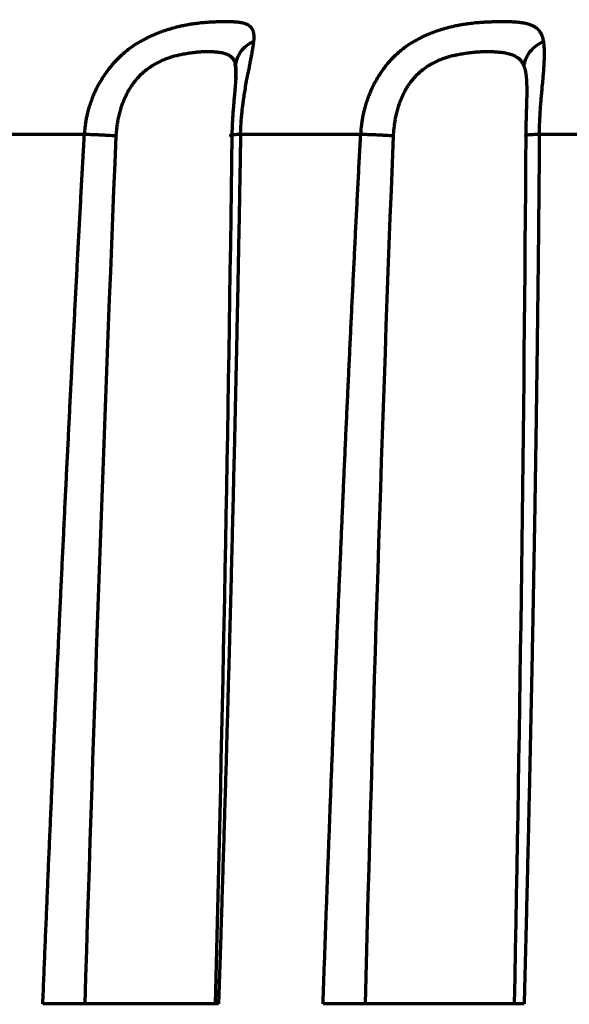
# Model space of a CAD drawing. Header units: millimetres. Extents: x -170 to 6906, y -2212 to 4257.
# Tile 169 of 256: x 4893 to 4902, y -1053 to -1037. Entities that reach past the tile are written whole.
import ezdxf

# ---------------------------------------------------------------- set-up
doc = ezdxf.new("R2010")
doc.units = ezdxf.units.MM
doc.layers.add('1', color=7, linetype='Continuous', true_color=0xffffff)
doc.styles.add('PC_TEXTSTYLE', font='ISOCP.SHX', dxfattribs={"width": 0.707, "bigfont": 'GBCBIG.SHX'})
doc.dimstyles.new('GB_DIMSTYLE', dxfattribs={"dimtxt": 50, "dimasz": 40, "dimexe": 1, "dimexo": 0, "dimgap": 1.5, "dimtad": 1, "dimdec": 1, "dimdsep": 46, "dimtxsty": 'PC_TEXTSTYLE', "dimcen": 0, "dimclrd": 256, "dimclrt": 3, "dimadec": 1, "dimazin": 2, "dimtp": 0.1, "dimtm": 0.1, "dimtfac": 0.71, "dimtdec": 1, "dimtmove": 0, "dimatfit": 3, "dimfxl": 1, "dimtfill": 1, "dimarcsym": 0})

# ---------------------------------------------------------------- blocks, each defined once
blk = doc.blocks.new('*D40')
at = {"lineweight": -2, "transparency": 16777216}
for p, q in [((5298.604, -811.424), (5142.709, -938.982)), ((4772.638, -1241.784), (5111.751, -964.312))]:
    blk.add_line(p, q, dxfattribs=at)
at = {"lineweight": 18, "transparency": 16777216}
blk.add_solid([(5138.487, -933.822), (5146.931, -944.141), (5111.751, -964.312)], dxfattribs=at)
at = {"layer": 'Defpoints', "color": 0, "lineweight": 18, "transparency": 16777216}
for p in [(5111.751, -964.312), (4772.638, -1241.784)]:
    blk.add_point(p, dxfattribs=at)
at = {"color": 3, "lineweight": 18, "transparency": 16777216, "insert": (5244.525, -821.426), "char_height": 50, "attachment_point": 5, "rotation": 39.291, "style": 'PC_TEXTSTYLE', "bg_fill": 3, "box_fill_scale": 1.1, "bg_fill_color": 256, "bg_fill_true_color": 13158600, "bg_fill_transparency": 0}
blk.add_mtext('R625', dxfattribs=at)

msp = doc.modelspace()

# ---------------------------------------------------------------- linework, layer by layer
at = {"color": 0, "lineweight": 18}
msp.add_arc((4772.638, -1241.784), 438.165, 198.70552, 161.36953, dxfattribs=at)
at = {"layer": '1', "color": 0, "linetype": 'Continuous', "lineweight": 70}
for points, knots in [([(4896.499, -1037.671), (4896.499, -1037.668), (4896.5, -1037.661), (4896.501, -1037.652), (4896.501, -1037.643), (4896.502, -1037.634), (4896.502, -1037.625), (4896.503, -1037.616), (4896.503, -1037.608), (4896.503, -1037.599), (4896.503, -1037.591), (4896.502, -1037.583), (4896.502, -1037.576), (4896.501, -1037.568), (4896.501, -1037.561), (4896.5, -1037.553), (4896.499, -1037.546), (4896.497, -1037.54), (4896.496, -1037.533), (4896.495, -1037.526), (4896.493, -1037.52), (4896.491, -1037.514), (4896.489, -1037.507), (4896.487, -1037.501), (4896.485, -1037.496), (4896.483, -1037.49), (4896.48, -1037.485), (4896.477, -1037.479), (4896.475, -1037.474), (4896.472, -1037.469), (4896.469, -1037.464), (4896.465, -1037.459), (4896.462, -1037.455), (4896.459, -1037.45), (4896.455, -1037.446), (4896.451, -1037.441), (4896.447, -1037.437), (4896.443, -1037.433), (4896.439, -1037.429), (4896.434, -1037.426), (4896.43, -1037.422), (4896.425, -1037.419), (4896.42, -1037.415), (4896.415, -1037.412), (4896.41, -1037.409), (4896.405, -1037.406), (4896.399, -1037.403), (4896.394, -1037.4), (4896.388, -1037.397), (4896.382, -1037.395), (4896.376, -1037.392), (4896.37, -1037.39), (4896.364, -1037.387), (4896.358, -1037.385), (4896.351, -1037.383), (4896.344, -1037.381), (4896.338, -1037.379), (4896.331, -1037.377), (4896.323, -1037.376), (4896.316, -1037.374), (4896.309, -1037.372), (4896.301, -1037.371), (4896.293, -1037.369), (4896.286, -1037.368), (4896.278, -1037.367), (4896.269, -1037.366), (4896.261, -1037.364), (4896.233, -1037.361), (4896.185, -1037.357), (4896.114, -1037.354), (4896.045, -1037.354), (4895.981, -1037.354), (4895.923, -1037.355), (4895.868, -1037.357), (4895.812, -1037.359), (4895.752, -1037.363), (4895.696, -1037.367), (4895.643, -1037.372), (4895.593, -1037.378), (4895.546, -1037.384), (4895.505, -1037.39), (4895.467, -1037.395), (4895.434, -1037.401), (4895.406, -1037.406), (4895.382, -1037.41), (4895.363, -1037.414), (4895.35, -1037.417), (4895.336, -1037.42), (4895.32, -1037.423), (4895.3, -1037.428), (4895.28, -1037.432), (4895.26, -1037.437), (4895.24, -1037.442), (4895.221, -1037.447), (4895.2, -1037.453), (4895.18, -1037.458), (4895.16, -1037.464), (4895.14, -1037.47), (4895.12, -1037.476), (4895.099, -1037.482), (4895.079, -1037.489), (4895.059, -1037.495), (4895.038, -1037.502), (4895.018, -1037.509), (4894.998, -1037.517), (4894.977, -1037.524), (4894.957, -1037.532), (4894.936, -1037.54), (4894.916, -1037.548), (4894.895, -1037.557), (4894.874, -1037.565), (4894.854, -1037.574), (4894.833, -1037.583), (4894.813, -1037.593), (4894.792, -1037.603), (4894.772, -1037.612), (4894.731, -1037.633), (4894.671, -1037.664), (4894.593, -1037.711), (4894.516, -1037.762), (4894.442, -1037.818), (4894.371, -1037.878), (4894.302, -1037.942), (4894.252, -1037.994), (4894.214, -1038.036), (4894.184, -1038.072), (4894.143, -1038.123), (4894.094, -1038.189), (4894.038, -1038.273), (4893.985, -1038.363), (4893.942, -1038.446), (4893.913, -1038.508), (4893.892, -1038.557), (4893.875, -1038.6), (4893.858, -1038.643), (4893.844, -1038.685), (4893.83, -1038.726), (4893.818, -1038.766), (4893.808, -1038.805), (4893.798, -1038.843), (4893.79, -1038.88), (4893.782, -1038.916), (4893.776, -1038.95), (4893.77, -1038.984), (4893.766, -1039.016), (4893.762, -1039.046), (4893.758, -1039.076), (4893.756, -1039.103), (4893.754, -1039.13), (4893.752, -1039.155), (4893.752, -1039.171), (4893.751, -1039.179)], [0, 0, 0, 0, 0.003969, 0.007923, 0.01186, 0.015782, 0.019688, 0.02358, 0.027457, 0.03132, 0.035169, 0.039005, 0.042827, 0.046636, 0.050432, 0.054216, 0.057988, 0.061748, 0.065496, 0.069233, 0.072958, 0.076673, 0.080377, 0.08407, 0.087753, 0.091426, 0.095089, 0.098742, 0.102385, 0.106019, 0.109644, 0.11326, 0.116867, 0.120465, 0.124054, 0.127635, 0.131208, 0.134773, 0.138329, 0.141878, 0.145419, 0.148952, 0.152477, 0.155995, 0.159506, 0.163009, 0.166505, 0.169994, 0.173476, 0.176952, 0.18042, 0.183882, 0.187338, 0.190787, 0.194229, 0.197665, 0.201096, 0.20452, 0.207938, 0.21135, 0.214757, 0.218157, 0.221553, 0.224942, 0.228327, 0.231706, 0.23508, 0.238449, 0.265024, 0.288582, 0.309266, 0.327196, 0.342425, 0.354956, 0.370108, 0.384321, 0.39758, 0.40987, 0.421176, 0.431482, 0.440773, 0.449035, 0.456254, 0.462417, 0.467514, 0.471535, 0.474473, 0.476322, 0.480542, 0.484772, 0.489015, 0.493269, 0.497535, 0.501812, 0.506102, 0.510405, 0.51472, 0.519048, 0.523389, 0.527744, 0.532112, 0.536494, 0.54089, 0.545301, 0.549727, 0.554168, 0.558626, 0.563101, 0.567593, 0.572104, 0.576633, 0.581182, 0.585751, 0.59034, 0.594949, 0.599578, 0.604225, 0.622501, 0.641003, 0.659702, 0.678562, 0.697573, 0.716743, 0.736071, 0.742017, 0.751614, 0.764903, 0.781931, 0.802753, 0.826901, 0.846074, 0.860195, 0.869215, 0.878885, 0.88828, 0.897397, 0.906234, 0.91479, 0.923065, 0.931056, 0.938763, 0.946185, 0.953321, 0.96017, 0.966731, 0.973003, 0.978986, 0.984679, 0.990079, 0.995186, 1, 1, 1, 1]), ([(4901.197, -1037.671), (4901.197, -1037.668), (4901.196, -1037.661), (4901.194, -1037.652), (4901.192, -1037.643), (4901.19, -1037.634), (4901.187, -1037.625), (4901.185, -1037.616), (4901.182, -1037.608), (4901.18, -1037.599), (4901.177, -1037.591), (4901.174, -1037.583), (4901.171, -1037.576), (4901.167, -1037.568), (4901.164, -1037.561), (4901.16, -1037.553), (4901.157, -1037.546), (4901.153, -1037.54), (4901.149, -1037.533), (4901.145, -1037.526), (4901.14, -1037.52), (4901.136, -1037.514), (4901.131, -1037.507), (4901.127, -1037.501), (4901.122, -1037.496), (4901.117, -1037.49), (4901.112, -1037.485), (4901.106, -1037.479), (4901.101, -1037.474), (4901.096, -1037.469), (4901.09, -1037.464), (4901.084, -1037.459), (4901.078, -1037.455), (4901.072, -1037.45), (4901.066, -1037.446), (4901.059, -1037.441), (4901.053, -1037.437), (4901.046, -1037.433), (4901.039, -1037.429), (4901.032, -1037.426), (4901.025, -1037.422), (4901.018, -1037.419), (4901.011, -1037.415), (4901.003, -1037.412), (4900.996, -1037.409), (4900.988, -1037.406), (4900.98, -1037.403), (4900.972, -1037.4), (4900.964, -1037.397), (4900.956, -1037.395), (4900.947, -1037.392), (4900.939, -1037.39), (4900.93, -1037.387), (4900.921, -1037.385), (4900.913, -1037.383), (4900.904, -1037.381), (4900.894, -1037.379), (4900.885, -1037.377), (4900.876, -1037.376), (4900.866, -1037.374), (4900.856, -1037.372), (4900.847, -1037.371), (4900.837, -1037.369), (4900.827, -1037.368), (4900.816, -1037.367), (4900.806, -1037.366), (4900.796, -1037.364), (4900.761, -1037.361), (4900.702, -1037.357), (4900.617, -1037.354), (4900.537, -1037.354), (4900.464, -1037.354), (4900.4, -1037.355), (4900.338, -1037.357), (4900.276, -1037.359), (4900.212, -1037.363), (4900.151, -1037.367), (4900.094, -1037.372), (4900.041, -1037.378), (4899.992, -1037.384), (4899.948, -1037.39), (4899.909, -1037.395), (4899.874, -1037.401), (4899.845, -1037.406), (4899.82, -1037.41), (4899.801, -1037.414), (4899.787, -1037.417), (4899.772, -1037.42), (4899.756, -1037.423), (4899.736, -1037.428), (4899.715, -1037.432), (4899.695, -1037.437), (4899.674, -1037.442), (4899.654, -1037.447), (4899.634, -1037.453), (4899.613, -1037.458), (4899.593, -1037.464), (4899.572, -1037.47), (4899.552, -1037.476), (4899.531, -1037.482), (4899.51, -1037.489), (4899.49, -1037.495), (4899.469, -1037.502), (4899.449, -1037.509), (4899.428, -1037.517), (4899.408, -1037.524), (4899.387, -1037.532), (4899.367, -1037.54), (4899.346, -1037.548), (4899.326, -1037.557), (4899.305, -1037.565), (4899.285, -1037.574), (4899.264, -1037.583), (4899.244, -1037.593), (4899.224, -1037.603), (4899.203, -1037.612), (4899.163, -1037.633), (4899.104, -1037.664), (4899.028, -1037.711), (4898.953, -1037.762), (4898.882, -1037.818), (4898.813, -1037.878), (4898.747, -1037.942), (4898.699, -1037.994), (4898.663, -1038.036), (4898.634, -1038.072), (4898.595, -1038.123), (4898.549, -1038.189), (4898.496, -1038.273), (4898.446, -1038.363), (4898.406, -1038.446), (4898.379, -1038.508), (4898.36, -1038.557), (4898.344, -1038.6), (4898.328, -1038.643), (4898.315, -1038.685), (4898.302, -1038.726), (4898.291, -1038.766), (4898.281, -1038.805), (4898.272, -1038.843), (4898.265, -1038.88), (4898.258, -1038.916), (4898.252, -1038.95), (4898.247, -1038.984), (4898.243, -1039.016), (4898.239, -1039.046), (4898.236, -1039.076), (4898.234, -1039.103), (4898.232, -1039.13), (4898.231, -1039.155), (4898.23, -1039.171), (4898.23, -1039.179)], [0, 0, 0, 0, 0.003969, 0.007923, 0.01186, 0.015782, 0.019688, 0.02358, 0.027457, 0.03132, 0.035169, 0.039005, 0.042827, 0.046636, 0.050432, 0.054216, 0.057988, 0.061748, 0.065496, 0.069233, 0.072958, 0.076673, 0.080377, 0.08407, 0.087753, 0.091426, 0.095089, 0.098742, 0.102385, 0.106019, 0.109644, 0.11326, 0.116867, 0.120465, 0.124054, 0.127635, 0.131208, 0.134773, 0.138329, 0.141878, 0.145419, 0.148952, 0.152477, 0.155995, 0.159506, 0.163009, 0.166505, 0.169994, 0.173476, 0.176952, 0.18042, 0.183882, 0.187338, 0.190787, 0.194229, 0.197665, 0.201096, 0.20452, 0.207938, 0.21135, 0.214757, 0.218157, 0.221553, 0.224942, 0.228327, 0.231706, 0.23508, 0.238449, 0.265024, 0.288582, 0.309266, 0.327196, 0.342425, 0.354956, 0.370108, 0.384321, 0.39758, 0.40987, 0.421176, 0.431482, 0.440773, 0.449035, 0.456254, 0.462417, 0.467514, 0.471535, 0.474473, 0.476322, 0.480542, 0.484772, 0.489015, 0.493269, 0.497535, 0.501812, 0.506102, 0.510405, 0.51472, 0.519048, 0.523389, 0.527744, 0.532112, 0.536494, 0.54089, 0.545301, 0.549727, 0.554168, 0.558626, 0.563101, 0.567593, 0.572104, 0.576633, 0.581182, 0.585751, 0.59034, 0.594949, 0.599578, 0.604225, 0.622501, 0.641003, 0.659702, 0.678562, 0.697573, 0.716743, 0.736071, 0.742017, 0.751614, 0.764903, 0.781931, 0.802753, 0.826901, 0.846074, 0.860195, 0.869215, 0.878885, 0.88828, 0.897397, 0.906234, 0.91479, 0.923065, 0.931056, 0.938763, 0.946185, 0.953321, 0.96017, 0.966731, 0.973003, 0.978986, 0.984679, 0.990079, 0.995186, 1, 1, 1, 1]), ([(4896.202, -1038.074), (4896.204, -1038.035), (4896.219, -1037.952), (4896.283, -1037.832), (4896.381, -1037.733), (4896.46, -1037.688), (4896.499, -1037.671)], [0, 0, 0, 0, 0.247694, 0.501896, 0.756099, 1, 1, 1, 1]), ([(4896.283, -1039.179), (4896.283, -1039.173), (4896.284, -1039.159), (4896.284, -1039.138), (4896.285, -1039.116), (4896.286, -1039.093), (4896.287, -1039.069), (4896.289, -1039.044), (4896.29, -1039.018), (4896.292, -1038.991), (4896.294, -1038.963), (4896.296, -1038.934), (4896.299, -1038.904), (4896.302, -1038.873), (4896.305, -1038.841), (4896.308, -1038.808), (4896.311, -1038.775), (4896.315, -1038.741), (4896.322, -1038.688), (4896.332, -1038.613), (4896.347, -1038.512), (4896.366, -1038.4), (4896.386, -1038.289), (4896.407, -1038.185), (4896.425, -1038.093), (4896.441, -1038.01), (4896.454, -1037.942), (4896.465, -1037.886), (4896.473, -1037.841), (4896.479, -1037.802), (4896.485, -1037.767), (4896.489, -1037.738), (4896.493, -1037.712), (4896.496, -1037.69), (4896.498, -1037.677), (4896.499, -1037.671)], [0, 0, 0, 0, 0.010718, 0.022031, 0.033937, 0.046434, 0.059519, 0.07319, 0.087443, 0.102277, 0.117689, 0.133677, 0.150239, 0.167373, 0.185077, 0.203348, 0.222185, 0.241585, 0.261547, 0.312327, 0.371604, 0.439243, 0.515068, 0.581635, 0.644709, 0.704303, 0.76044, 0.800906, 0.83826, 0.872559, 0.903859, 0.93221, 0.957659, 0.980244, 1, 1, 1, 1]), ([(4900.877, -1038.074), (4900.882, -1038.035), (4900.903, -1037.952), (4900.974, -1037.832), (4901.078, -1037.733), (4901.158, -1037.688), (4901.197, -1037.671)], [0, 0, 0, 0, 0.247694, 0.501896, 0.756099, 1, 1, 1, 1]), ([(4901.126, -1039.179), (4901.127, -1039.173), (4901.127, -1039.159), (4901.127, -1039.138), (4901.128, -1039.116), (4901.129, -1039.093), (4901.129, -1039.069), (4901.13, -1039.044), (4901.131, -1039.018), (4901.132, -1038.991), (4901.134, -1038.963), (4901.135, -1038.934), (4901.137, -1038.904), (4901.138, -1038.873), (4901.14, -1038.841), (4901.142, -1038.808), (4901.144, -1038.775), (4901.147, -1038.741), (4901.15, -1038.688), (4901.156, -1038.613), (4901.165, -1038.512), (4901.175, -1038.4), (4901.186, -1038.289), (4901.195, -1038.185), (4901.202, -1038.093), (4901.207, -1038.01), (4901.209, -1037.942), (4901.21, -1037.886), (4901.21, -1037.841), (4901.209, -1037.802), (4901.207, -1037.767), (4901.205, -1037.738), (4901.202, -1037.712), (4901.2, -1037.69), (4901.198, -1037.677), (4901.197, -1037.671)], [0, 0, 0, 0, 0.010718, 0.022031, 0.033937, 0.046434, 0.059519, 0.07319, 0.087443, 0.102277, 0.117689, 0.133677, 0.150239, 0.167373, 0.185077, 0.203348, 0.222185, 0.241585, 0.261547, 0.312327, 0.371604, 0.439243, 0.515068, 0.581635, 0.644709, 0.704303, 0.76044, 0.800906, 0.83826, 0.872559, 0.903859, 0.93221, 0.957659, 0.980244, 1, 1, 1, 1]), ([(4894.267, -1039.206), (4894.268, -1039.197), (4894.269, -1039.179), (4894.271, -1039.152), (4894.274, -1039.124), (4894.277, -1039.094), (4894.28, -1039.064), (4894.284, -1039.033), (4894.289, -1039.001), (4894.295, -1038.969), (4894.304, -1038.919), (4894.318, -1038.852), (4894.34, -1038.771), (4894.362, -1038.702), (4894.383, -1038.644), (4894.404, -1038.596), (4894.427, -1038.545), (4894.453, -1038.495), (4894.483, -1038.443), (4894.516, -1038.391), (4894.552, -1038.34), (4894.593, -1038.288), (4894.638, -1038.239), (4894.685, -1038.191), (4894.725, -1038.156), (4894.759, -1038.13), (4894.786, -1038.109), (4894.819, -1038.086), (4894.859, -1038.06), (4894.915, -1038.027), (4894.986, -1037.991), (4895.063, -1037.957), (4895.131, -1037.933), (4895.187, -1037.915), (4895.233, -1037.902), (4895.268, -1037.894), (4895.315, -1037.883), (4895.385, -1037.869), (4895.477, -1037.854), (4895.56, -1037.844), (4895.619, -1037.84), (4895.662, -1037.837), (4895.701, -1037.835), (4895.743, -1037.835), (4895.783, -1037.835), (4895.822, -1037.836), (4895.859, -1037.838), (4895.896, -1037.841), (4895.931, -1037.845), (4895.964, -1037.85), (4895.997, -1037.857), (4896.029, -1037.866), (4896.059, -1037.876), (4896.088, -1037.89), (4896.114, -1037.906), (4896.133, -1037.922), (4896.145, -1037.935), (4896.153, -1037.945), (4896.161, -1037.955), (4896.167, -1037.965), (4896.174, -1037.977), (4896.179, -1037.988), (4896.185, -1038.001), (4896.189, -1038.014), (4896.193, -1038.028), (4896.197, -1038.043), (4896.2, -1038.058), (4896.202, -1038.069), (4896.202, -1038.074)], [0, 0, 0, 0, 0.007512, 0.015318, 0.023416, 0.031803, 0.040478, 0.049438, 0.05868, 0.068203, 0.078002, 0.102423, 0.126452, 0.150085, 0.164547, 0.179707, 0.195534, 0.211995, 0.229051, 0.246665, 0.264795, 0.2834, 0.302955, 0.322066, 0.340761, 0.348747, 0.358584, 0.370231, 0.383639, 0.398765, 0.427199, 0.451863, 0.472987, 0.490688, 0.505022, 0.516015, 0.523683, 0.550042, 0.582942, 0.614425, 0.635038, 0.644821, 0.661803, 0.678269, 0.694239, 0.709729, 0.726739, 0.743759, 0.760783, 0.777801, 0.796131, 0.815078, 0.834648, 0.854852, 0.875708, 0.897249, 0.905663, 0.914091, 0.922534, 0.930997, 0.939485, 0.948, 0.95655, 0.965138, 0.973771, 0.982454, 0.991195, 1, 1, 1, 1]), ([(4898.761, -1039.206), (4898.762, -1039.197), (4898.763, -1039.179), (4898.765, -1039.152), (4898.768, -1039.124), (4898.77, -1039.094), (4898.774, -1039.064), (4898.778, -1039.033), (4898.782, -1039.001), (4898.787, -1038.969), (4898.796, -1038.919), (4898.809, -1038.852), (4898.83, -1038.771), (4898.851, -1038.702), (4898.871, -1038.644), (4898.891, -1038.596), (4898.913, -1038.545), (4898.938, -1038.495), (4898.966, -1038.443), (4898.998, -1038.391), (4899.034, -1038.34), (4899.074, -1038.288), (4899.117, -1038.239), (4899.164, -1038.191), (4899.204, -1038.156), (4899.237, -1038.13), (4899.264, -1038.109), (4899.297, -1038.086), (4899.336, -1038.06), (4899.394, -1038.027), (4899.465, -1037.991), (4899.544, -1037.957), (4899.614, -1037.933), (4899.673, -1037.915), (4899.72, -1037.902), (4899.757, -1037.894), (4899.807, -1037.883), (4899.881, -1037.869), (4899.979, -1037.854), (4900.07, -1037.844), (4900.134, -1037.84), (4900.183, -1037.837), (4900.226, -1037.835), (4900.274, -1037.835), (4900.319, -1037.835), (4900.364, -1037.836), (4900.408, -1037.838), (4900.451, -1037.841), (4900.493, -1037.845), (4900.535, -1037.85), (4900.575, -1037.857), (4900.616, -1037.866), (4900.655, -1037.876), (4900.693, -1037.89), (4900.73, -1037.906), (4900.756, -1037.922), (4900.775, -1037.935), (4900.787, -1037.945), (4900.799, -1037.955), (4900.81, -1037.965), (4900.82, -1037.977), (4900.83, -1037.988), (4900.839, -1038.001), (4900.848, -1038.014), (4900.856, -1038.028), (4900.864, -1038.043), (4900.871, -1038.058), (4900.875, -1038.069), (4900.877, -1038.074)], [0, 0, 0, 0, 0.007512, 0.015318, 0.023416, 0.031803, 0.040478, 0.049438, 0.05868, 0.068203, 0.078002, 0.102423, 0.126452, 0.150085, 0.164547, 0.179707, 0.195534, 0.211995, 0.229051, 0.246665, 0.264795, 0.2834, 0.302955, 0.322066, 0.340761, 0.348747, 0.358584, 0.370231, 0.383639, 0.398765, 0.427199, 0.451863, 0.472987, 0.490688, 0.505022, 0.516015, 0.523683, 0.550042, 0.582942, 0.614425, 0.635038, 0.644821, 0.661803, 0.678269, 0.694239, 0.709729, 0.726739, 0.743759, 0.760783, 0.777801, 0.796131, 0.815078, 0.834648, 0.854852, 0.875708, 0.897249, 0.905663, 0.914091, 0.922534, 0.930997, 0.939485, 0.948, 0.95655, 0.965138, 0.973771, 0.982454, 0.991195, 1, 1, 1, 1]), ([(4896.202, -1038.074), (4896.203, -1038.077), (4896.203, -1038.082), (4896.204, -1038.09), (4896.205, -1038.099), (4896.206, -1038.107), (4896.206, -1038.116), (4896.207, -1038.125), (4896.207, -1038.134), (4896.208, -1038.143), (4896.208, -1038.152), (4896.208, -1038.161), (4896.208, -1038.171), (4896.208, -1038.18), (4896.208, -1038.19), (4896.208, -1038.2), (4896.208, -1038.209), (4896.207, -1038.219), (4896.207, -1038.229), (4896.207, -1038.239), (4896.206, -1038.249), (4896.206, -1038.259), (4896.205, -1038.269), (4896.205, -1038.279), (4896.204, -1038.289), (4896.203, -1038.299), (4896.203, -1038.309), (4896.202, -1038.319), (4896.201, -1038.329), (4896.201, -1038.34), (4896.2, -1038.35), (4896.199, -1038.36), (4896.198, -1038.37), (4896.197, -1038.38), (4896.197, -1038.391), (4896.196, -1038.401), (4896.195, -1038.411), (4896.194, -1038.421), (4896.193, -1038.431), (4896.192, -1038.441), (4896.191, -1038.451), (4896.19, -1038.461), (4896.19, -1038.471), (4896.189, -1038.481), (4896.188, -1038.491), (4896.187, -1038.501), (4896.186, -1038.511), (4896.184, -1038.536), (4896.179, -1038.582), (4896.173, -1038.654), (4896.165, -1038.741), (4896.159, -1038.825), (4896.154, -1038.901), (4896.15, -1038.962), (4896.147, -1039.019), (4896.145, -1039.072), (4896.144, -1039.121), (4896.142, -1039.164), (4896.142, -1039.192), (4896.142, -1039.205)], [0, 0, 0, 0, 0.011401, 0.022737, 0.03401, 0.045221, 0.05637, 0.067459, 0.078487, 0.089455, 0.100363, 0.111212, 0.122002, 0.132732, 0.143403, 0.154014, 0.164565, 0.175056, 0.185486, 0.195855, 0.206163, 0.216408, 0.226591, 0.236711, 0.246766, 0.256757, 0.266683, 0.276542, 0.286335, 0.29606, 0.305716, 0.315304, 0.324821, 0.334268, 0.343643, 0.352945, 0.362174, 0.371329, 0.380409, 0.389414, 0.398342, 0.407192, 0.415964, 0.424657, 0.433271, 0.441803, 0.450255, 0.458624, 0.507718, 0.567027, 0.636897, 0.7177, 0.768142, 0.815348, 0.85923, 0.899706, 0.936703, 0.970155, 1, 1, 1, 1]), ([(4896.204, -1038.282), (4896.205, -1038.267), (4896.207, -1038.236), (4896.208, -1038.191), (4896.208, -1038.156), (4896.207, -1038.13), (4896.206, -1038.109), (4896.204, -1038.086), (4896.2, -1038.06), (4896.197, -1038.043), (4896.195, -1038.035), (4896.195, -1038.035)], [0, 0, 0, 0, 0.148703, 0.318511, 0.484615, 0.555573, 0.642979, 0.746462, 0.865596, 0.999987, 1, 1, 1, 1]), ([(4900.877, -1038.074), (4900.878, -1038.077), (4900.88, -1038.082), (4900.883, -1038.09), (4900.886, -1038.099), (4900.888, -1038.107), (4900.891, -1038.116), (4900.893, -1038.125), (4900.895, -1038.134), (4900.897, -1038.143), (4900.899, -1038.152), (4900.901, -1038.161), (4900.903, -1038.171), (4900.904, -1038.18), (4900.906, -1038.19), (4900.907, -1038.2), (4900.909, -1038.209), (4900.91, -1038.219), (4900.911, -1038.229), (4900.912, -1038.239), (4900.913, -1038.249), (4900.914, -1038.259), (4900.915, -1038.269), (4900.916, -1038.279), (4900.917, -1038.289), (4900.917, -1038.299), (4900.918, -1038.309), (4900.919, -1038.319), (4900.919, -1038.329), (4900.92, -1038.34), (4900.92, -1038.35), (4900.92, -1038.36), (4900.921, -1038.37), (4900.921, -1038.38), (4900.921, -1038.391), (4900.922, -1038.401), (4900.922, -1038.411), (4900.922, -1038.421), (4900.922, -1038.431), (4900.922, -1038.441), (4900.922, -1038.451), (4900.922, -1038.461), (4900.922, -1038.471), (4900.922, -1038.481), (4900.922, -1038.491), (4900.922, -1038.501), (4900.922, -1038.511), (4900.922, -1038.536), (4900.921, -1038.582), (4900.919, -1038.654), (4900.917, -1038.741), (4900.914, -1038.825), (4900.912, -1038.901), (4900.91, -1038.962), (4900.909, -1039.019), (4900.908, -1039.072), (4900.907, -1039.121), (4900.906, -1039.164), (4900.906, -1039.192), (4900.906, -1039.205)], [0, 0, 0, 0, 0.011401, 0.022737, 0.03401, 0.045221, 0.05637, 0.067459, 0.078487, 0.089455, 0.100363, 0.111212, 0.122002, 0.132732, 0.143403, 0.154014, 0.164565, 0.175056, 0.185486, 0.195855, 0.206163, 0.216408, 0.226591, 0.236711, 0.246766, 0.256757, 0.266683, 0.276542, 0.286335, 0.29606, 0.305716, 0.315304, 0.324821, 0.334268, 0.343643, 0.352945, 0.362174, 0.371329, 0.380409, 0.389414, 0.398342, 0.407192, 0.415964, 0.424657, 0.433271, 0.441803, 0.450255, 0.458624, 0.507718, 0.567027, 0.636897, 0.7177, 0.768142, 0.815348, 0.85923, 0.899706, 0.936703, 0.970155, 1, 1, 1, 1]), ([(4893.077, -1053.284), (4893.083, -1053.142), (4893.094, -1052.859), (4893.112, -1052.434), (4893.13, -1052.011), (4893.147, -1051.589), (4893.165, -1051.169), (4893.183, -1050.75), (4893.201, -1050.332), (4893.22, -1049.916), (4893.238, -1049.501), (4893.256, -1049.087), (4893.275, -1048.674), (4893.293, -1048.263), (4893.312, -1047.854), (4893.331, -1047.445), (4893.35, -1047.038), (4893.369, -1046.633), (4893.388, -1046.228), (4893.408, -1045.825), (4893.427, -1045.424), (4893.446, -1045.023), (4893.466, -1044.624), (4893.486, -1044.227), (4893.505, -1043.831), (4893.525, -1043.436), (4893.545, -1043.042), (4893.565, -1042.65), (4893.586, -1042.259), (4893.606, -1041.869), (4893.626, -1041.481), (4893.647, -1041.094), (4893.668, -1040.709), (4893.688, -1040.324), (4893.709, -1039.941), (4893.73, -1039.56), (4893.744, -1039.306), (4893.751, -1039.179)], [0, 0, 0, 0, 0.030185, 0.060276, 0.090271, 0.120171, 0.149976, 0.179687, 0.209302, 0.238822, 0.268247, 0.297578, 0.326813, 0.355953, 0.384999, 0.413949, 0.442805, 0.471565, 0.500231, 0.528802, 0.557278, 0.585659, 0.613945, 0.642137, 0.670233, 0.698235, 0.726142, 0.753954, 0.781672, 0.809294, 0.836822, 0.864255, 0.891594, 0.918837, 0.945986, 0.97304, 1, 1, 1, 1]), ([(4894.267, -1039.206), (4894.224, -1039.203), (4894.178, -1039.2), (4894.107, -1039.196), (4894.083, -1039.195), (4894.036, -1039.192), (4894.012, -1039.191), (4893.965, -1039.189), (4893.943, -1039.188), (4893.899, -1039.186), (4893.877, -1039.185), (4893.817, -1039.182), (4893.781, -1039.18), (4893.751, -1039.179)], [0, 0, 0, 0, 0.25, 0.25, 0.375, 0.375, 0.5, 0.5, 0.625, 0.625, 0.75, 0.75, 1, 1, 1, 1]), ([(4896.283, -1039.179), (4896.281, -1039.306), (4896.276, -1039.56), (4896.27, -1039.941), (4896.263, -1040.324), (4896.256, -1040.709), (4896.248, -1041.094), (4896.241, -1041.481), (4896.233, -1041.869), (4896.225, -1042.259), (4896.217, -1042.65), (4896.208, -1043.042), (4896.2, -1043.436), (4896.191, -1043.83), (4896.182, -1044.227), (4896.172, -1044.624), (4896.163, -1045.023), (4896.153, -1045.424), (4896.143, -1045.825), (4896.133, -1046.228), (4896.123, -1046.633), (4896.112, -1047.038), (4896.101, -1047.445), (4896.09, -1047.854), (4896.079, -1048.263), (4896.067, -1048.674), (4896.056, -1049.087), (4896.044, -1049.501), (4896.031, -1049.916), (4896.019, -1050.332), (4896.006, -1050.75), (4895.993, -1051.169), (4895.98, -1051.589), (4895.967, -1052.011), (4895.954, -1052.434), (4895.94, -1052.859), (4895.93, -1053.142), (4895.926, -1053.284)], [0, 0, 0, 0, 0.026959, 0.054013, 0.081161, 0.108405, 0.135743, 0.163175, 0.190703, 0.218325, 0.246043, 0.273854, 0.301761, 0.329763, 0.357859, 0.386051, 0.414337, 0.442718, 0.471194, 0.499765, 0.52843, 0.557191, 0.586047, 0.614997, 0.644043, 0.673183, 0.702419, 0.731749, 0.761175, 0.790695, 0.820311, 0.850021, 0.879827, 0.909728, 0.939723, 0.969814, 1, 1, 1, 1]), ([(4896.283, -1039.179), (4896.25, -1039.18), (4896.22, -1039.182), (4896.182, -1039.185), (4896.171, -1039.186), (4896.152, -1039.188), (4896.144, -1039.189), (4896.131, -1039.191), (4896.126, -1039.192), (4896.12, -1039.195), (4896.119, -1039.196), (4896.121, -1039.2), (4896.128, -1039.203), (4896.142, -1039.205)], [0, 0, 0, 0, 0.25, 0.25, 0.375, 0.375, 0.5, 0.5, 0.625, 0.625, 0.75, 0.75, 1, 1, 1, 1]), ([(4897.62, -1053.284), (4897.625, -1053.142), (4897.635, -1052.859), (4897.65, -1052.434), (4897.665, -1052.011), (4897.681, -1051.589), (4897.696, -1051.169), (4897.712, -1050.75), (4897.728, -1050.332), (4897.744, -1049.916), (4897.76, -1049.501), (4897.777, -1049.087), (4897.793, -1048.674), (4897.81, -1048.263), (4897.826, -1047.854), (4897.843, -1047.445), (4897.86, -1047.038), (4897.877, -1046.633), (4897.895, -1046.228), (4897.912, -1045.825), (4897.93, -1045.424), (4897.947, -1045.023), (4897.965, -1044.624), (4897.983, -1044.227), (4898.001, -1043.831), (4898.02, -1043.436), (4898.038, -1043.042), (4898.057, -1042.65), (4898.075, -1042.259), (4898.094, -1041.869), (4898.113, -1041.481), (4898.132, -1041.094), (4898.151, -1040.709), (4898.171, -1040.324), (4898.19, -1039.941), (4898.21, -1039.56), (4898.223, -1039.306), (4898.23, -1039.179)], [0, 0, 0, 0, 0.030185, 0.060276, 0.090271, 0.120171, 0.149976, 0.179687, 0.209302, 0.238822, 0.268247, 0.297578, 0.326813, 0.355953, 0.384999, 0.413949, 0.442805, 0.471565, 0.500231, 0.528802, 0.557278, 0.585659, 0.613945, 0.642137, 0.670233, 0.698235, 0.726142, 0.753954, 0.781672, 0.809294, 0.836822, 0.864255, 0.891594, 0.918837, 0.945986, 0.97304, 1, 1, 1, 1]), ([(4898.761, -1039.206), (4898.721, -1039.203), (4898.677, -1039.2), (4898.607, -1039.196), (4898.583, -1039.195), (4898.535, -1039.192), (4898.511, -1039.191), (4898.463, -1039.189), (4898.439, -1039.188), (4898.393, -1039.186), (4898.37, -1039.185), (4898.305, -1039.182), (4898.265, -1039.18), (4898.23, -1039.179)], [0, 0, 0, 0, 0.25, 0.25, 0.375, 0.375, 0.5, 0.5, 0.625, 0.625, 0.75, 0.75, 1, 1, 1, 1]), ([(4901.126, -1039.179), (4901.125, -1039.306), (4901.123, -1039.56), (4901.12, -1039.941), (4901.116, -1040.324), (4901.113, -1040.709), (4901.109, -1041.094), (4901.104, -1041.481), (4901.1, -1041.869), (4901.095, -1042.259), (4901.09, -1042.65), (4901.085, -1043.042), (4901.08, -1043.436), (4901.074, -1043.83), (4901.068, -1044.227), (4901.062, -1044.624), (4901.056, -1045.023), (4901.049, -1045.424), (4901.042, -1045.825), (4901.035, -1046.228), (4901.028, -1046.633), (4901.02, -1047.038), (4901.013, -1047.445), (4901.005, -1047.854), (4900.996, -1048.263), (4900.988, -1048.674), (4900.979, -1049.087), (4900.97, -1049.501), (4900.961, -1049.916), (4900.952, -1050.332), (4900.942, -1050.75), (4900.932, -1051.169), (4900.922, -1051.589), (4900.912, -1052.011), (4900.901, -1052.434), (4900.89, -1052.859), (4900.883, -1053.142), (4900.879, -1053.284)], [0, 0, 0, 0, 0.026959, 0.054013, 0.081161, 0.108405, 0.135743, 0.163175, 0.190703, 0.218325, 0.246043, 0.273854, 0.301761, 0.329763, 0.357859, 0.386051, 0.414337, 0.442718, 0.471194, 0.499765, 0.52843, 0.557191, 0.586047, 0.614997, 0.644043, 0.673183, 0.702419, 0.731749, 0.761175, 0.790695, 0.820311, 0.850021, 0.879827, 0.909728, 0.939723, 0.969814, 1, 1, 1, 1]), ([(4901.126, -1039.179), (4901.089, -1039.18), (4901.054, -1039.182), (4901.007, -1039.185), (4900.993, -1039.186), (4900.967, -1039.188), (4900.955, -1039.189), (4900.935, -1039.191), (4900.927, -1039.192), (4900.914, -1039.195), (4900.909, -1039.196), (4900.899, -1039.2), (4900.9, -1039.203), (4900.906, -1039.205)], [0, 0, 0, 0, 0.25, 0.25, 0.375, 0.375, 0.5, 0.5, 0.625, 0.625, 0.75, 0.75, 1, 1, 1, 1])]:
    msp.add_open_spline(points, degree=3, knots=knots, dxfattribs=at)
for points in [[(4893.751, -1039.179), (4893.176, -1039.179), (4892.621, -1039.179), (4892.088, -1039.179)], [(4893.763, -1053.284), (4893.907, -1048.591), (4894.072, -1043.898), (4894.267, -1039.206)], [(4896.142, -1039.205), (4896.082, -1043.897), (4895.989, -1048.591), (4895.873, -1053.284)], [(4898.23, -1039.179), (4897.563, -1039.179), (4896.914, -1039.179), (4896.283, -1039.179)], [(4898.306, -1053.284), (4898.429, -1048.591), (4898.578, -1043.898), (4898.761, -1039.206)], [(4900.906, -1039.205), (4900.877, -1043.897), (4900.812, -1048.591), (4900.72, -1053.284)], [(4903.309, -1039.179), (4902.567, -1039.179), (4901.839, -1039.179), (4901.126, -1039.179)], [(4895.926, -1053.284), (4894.929, -1053.284), (4893.978, -1053.284), (4893.077, -1053.284)], [(4900.879, -1053.284), (4899.754, -1053.284), (4898.665, -1053.284), (4897.62, -1053.284)]]:
    msp.add_open_spline(points, degree=3, dxfattribs=at)

# ---------------------------------------------------------------- next in the draw order: dimensions: what is measured, and where the dimension line sits
at = {"lineweight": 18}
dim = msp.add_radius_dim(center=(4772.638, -1241.784), mpoint=(5111.751, -964.312), text='R625', dimstyle='GB_DIMSTYLE', dxfattribs=at)
dim.commit()
dim.dimension.update_dxf_attribs({"geometry": '*D40', "text_midpoint": (5261.31, -841.939), "dimtype": 164})

doc.saveas('drawing.dxf')
